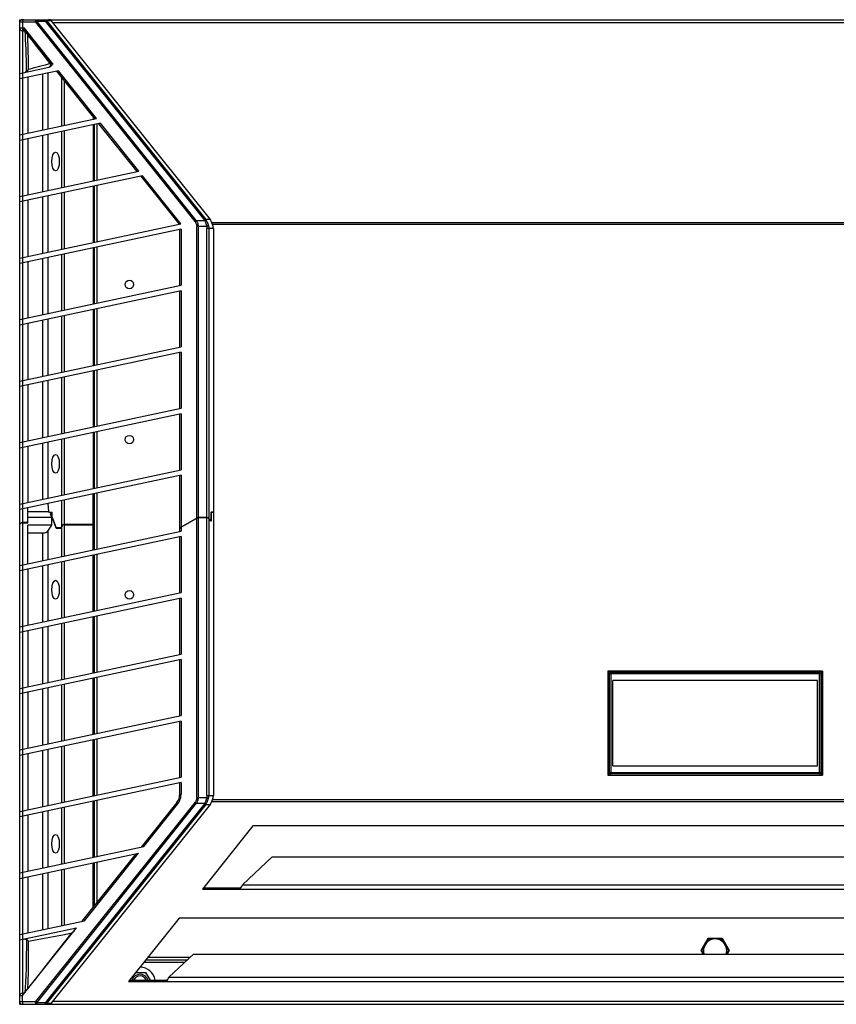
# Model space of a CAD drawing. Header units: inches. Extents: x 0 to 146, y 0 to 57.
# Tile 3 of 13: x 14 to 26, y 19 to 34. Entities that reach past the tile are written whole.
import ezdxf

# ---------------------------------------------------------------- set-up
doc = ezdxf.new("R2010")
doc.units = ezdxf.units.IN
doc.header["$LTSCALE"] = 4.033333
doc.header["$MEASUREMENT"] = 0
doc.layers.get('0').update_dxf_attribs({"linetype": 'CONTINUOUS'})

msp = doc.modelspace()

# ---------------------------------------------------------------- linework, layer by layer
at = {"color": 7, "linetype": 'Continuous'}
for p, q in [((14.165, 19.322), (14.165, 33.81)), ((14.165, 33.81), (34.637, 33.81)), ((14.399, 33.771), (14.165, 33.771)), ((14.204, 33.771), (14.204, 33.688)), ((14.399, 33.771), (16.746, 30.834)), ((14.419, 33.81), (14.419, 33.787)), ((16.766, 30.851), (14.419, 33.787)), ((14.419, 33.787), (14.541, 33.787)), ((14.541, 33.787), (14.541, 33.81)), ((14.541, 33.787), (16.883, 30.858)), ((14.562, 33.797), (16.904, 30.868)), ((14.562, 33.797), (14.63, 33.797)), ((16.972, 30.868), (14.63, 33.797)), ((14.165, 33.688), (14.232, 33.688)), ((14.204, 33.648), (14.204, 33.027)), ((14.204, 33.648), (14.233, 33.648)), ((14.23, 33.652), (14.228, 33.655)), ((14.23, 33.652), (14.614, 33.172)), ((14.655, 33.159), (14.232, 33.688)), ((34.146, 33.764), (14.656, 33.764)), ((14.283, 33.581), (14.283, 33.58)), ((14.614, 33.163), (14.46, 33.361)), ((14.294, 33.079), (14.293, 33.247)), ((14.165, 33.018), (14.592, 33.109)), ((14.735, 33.059), (14.165, 32.938)), ((14.382, 33.102), (14.294, 33.079)), ((14.458, 33.122), (14.382, 33.102)), ((14.54, 33.143), (14.458, 33.122)), ((14.614, 33.163), (14.54, 33.143)), ((14.708, 33.053), (15.272, 32.348)), ((15.298, 32.354), (14.735, 33.059)), ((14.204, 33.027), (14.204, 32.946)), ((14.204, 32.946), (14.204, 32.121)), ((14.283, 32.963), (14.283, 32.138)), ((14.505, 32.185), (14.505, 33.01)), ((14.579, 33.026), (14.579, 32.201)), ((14.785, 32.245), (14.785, 32.958)), ((14.822, 32.912), (14.822, 32.253)), ((14.165, 32.113), (15.298, 32.354)), ((15.248, 32.379), (15.248, 32.343)), ((15.267, 32.347), (15.267, 32.354)), ((15.353, 32.285), (14.165, 32.032)), ((15.248, 32.263), (15.248, 31.438)), ((15.267, 31.442), (15.267, 32.267)), ((15.307, 31.45), (15.307, 32.275)), ((15.327, 32.279), (15.891, 31.574)), ((15.917, 31.58), (15.353, 32.285)), ((14.204, 32.121), (14.204, 32.041)), ((14.204, 32.041), (14.204, 31.216)), ((14.283, 32.058), (14.283, 31.233)), ((14.505, 31.28), (14.505, 32.105)), ((14.579, 32.12), (14.579, 31.295)), ((14.785, 31.339), (14.785, 32.164)), ((14.822, 32.172), (14.822, 31.347)), ((14.165, 31.207), (15.917, 31.58)), ((15.972, 31.511), (14.165, 31.127)), ((15.946, 31.505), (16.51, 30.8)), ((16.536, 30.806), (15.972, 31.511)), ((15.248, 31.357), (15.248, 30.532)), ((15.267, 30.536), (15.267, 31.361)), ((15.307, 30.545), (15.307, 31.37)), ((14.204, 31.216), (14.204, 31.135)), ((14.505, 30.374), (14.505, 31.199)), ((14.579, 31.215), (14.579, 30.39)), ((14.785, 30.434), (14.785, 31.259)), ((14.822, 31.267), (14.822, 30.442)), ((14.204, 31.135), (14.204, 30.31)), ((14.283, 31.152), (14.283, 30.327)), ((14.165, 30.302), (16.536, 30.806)), ((16.541, 30.726), (14.165, 30.221)), ((16.541, 30.726), (16.541, 29.901)), ((16.888, 30.851), (16.766, 30.851)), ((16.771, 22.36), (16.771, 30.768)), ((16.917, 30.768), (16.771, 30.768)), ((16.791, 30.768), (16.791, 22.36)), ((16.972, 30.868), (16.904, 30.868)), ((16.944, 30.776), (16.917, 30.768)), ((16.922, 22.391), (16.922, 30.736)), ((17.017, 30.736), (16.922, 30.736)), ((16.949, 30.736), (16.949, 22.391)), ((16.994, 30.827), (31.808, 30.827)), ((31.802, 30.794), (17, 30.794)), ((17.017, 30.736), (17.017, 22.391)), ((16.521, 29.897), (16.521, 30.722)), ((15.248, 30.452), (15.248, 29.627)), ((15.267, 29.631), (15.267, 30.456)), ((15.307, 29.639), (15.307, 30.464)), ((14.204, 30.31), (14.204, 30.23)), ((14.505, 29.469), (14.505, 30.294)), ((14.579, 30.309), (14.579, 29.484)), ((14.785, 29.528), (14.785, 30.353)), ((14.822, 30.361), (14.822, 29.536)), ((14.204, 30.23), (14.204, 29.405)), ((14.283, 30.247), (14.283, 29.422)), ((14.165, 29.396), (16.541, 29.901)), ((16.541, 29.821), (14.165, 29.316)), ((16.521, 28.992), (16.521, 29.817)), ((16.541, 29.821), (16.541, 28.996)), ((14.785, 28.623), (14.785, 29.448)), ((14.822, 29.456), (14.822, 28.63)), ((15.248, 29.546), (15.248, 28.721)), ((15.267, 28.725), (15.267, 29.55)), ((15.307, 28.734), (15.307, 29.559)), ((14.204, 29.405), (14.204, 29.324)), ((14.204, 29.324), (14.204, 28.499)), ((14.283, 29.341), (14.283, 28.516)), ((14.505, 28.563), (14.505, 29.388)), ((14.579, 29.404), (14.579, 28.579)), ((14.165, 28.491), (16.541, 28.996)), ((16.541, 28.915), (14.165, 28.41)), ((16.521, 28.086), (16.521, 28.911)), ((16.541, 28.915), (16.541, 28.09)), ((14.822, 28.55), (14.822, 27.725)), ((15.248, 28.641), (15.248, 27.816)), ((15.267, 27.82), (15.267, 28.645)), ((15.307, 27.828), (15.307, 28.653)), ((14.204, 28.499), (14.204, 28.419)), ((14.204, 28.419), (14.204, 27.594)), ((14.283, 28.436), (14.283, 27.611)), ((14.505, 27.658), (14.505, 28.483)), ((14.579, 28.498), (14.579, 27.673)), ((14.785, 27.717), (14.785, 28.542)), ((14.165, 27.585), (16.541, 28.09)), ((16.541, 28.01), (14.165, 27.505)), ((16.521, 27.181), (16.521, 28.006)), ((16.541, 28.01), (16.541, 27.185)), ((15.248, 27.735), (15.248, 26.91)), ((15.267, 26.914), (15.267, 27.739)), ((15.307, 26.923), (15.307, 27.748)), ((14.204, 27.594), (14.204, 27.513)), ((14.505, 26.752), (14.505, 27.577)), ((14.579, 27.593), (14.579, 26.768)), ((14.785, 26.812), (14.785, 27.637)), ((14.822, 27.644), (14.822, 26.819)), ((14.204, 27.513), (14.204, 26.688)), ((14.283, 27.53), (14.283, 26.705)), ((14.165, 26.68), (16.541, 27.185)), ((16.541, 27.104), (14.165, 26.599)), ((16.541, 27.104), (16.541, 26.283)), ((16.521, 26.279), (16.521, 27.1)), ((15.248, 26.008), (15.248, 26.83)), ((15.267, 26.013), (15.267, 26.834)), ((15.307, 26.021), (15.307, 26.842)), ((14.204, 26.688), (14.204, 26.608)), ((14.594, 26.566), (14.585, 26.689)), ((14.785, 25.91), (14.785, 26.731)), ((14.822, 26.739), (14.822, 25.918)), ((14.204, 26.608), (14.204, 25.787)), ((14.283, 26.404), (14.283, 26.625)), ((14.283, 26.561), (14.287, 26.566)), ((14.594, 26.566), (14.287, 26.566)), ((14.594, 26.562), (14.645, 26.562)), ((14.634, 26.562), (14.617, 26.537)), ((14.637, 26.485), (14.617, 26.537)), ((14.645, 26.537), (14.617, 26.537)), ((14.645, 26.487), (14.645, 26.562)), ((14.645, 26.487), (14.645, 26.537)), ((14.645, 26.537), (14.645, 26.537)), ((16.985, 26.566), (17.017, 26.566)), ((16.985, 26.431), (16.985, 26.562)), ((16.985, 26.562), (17.017, 26.562)), ((16.987, 26.431), (16.987, 26.566)), ((14.283, 26.408), (14.204, 26.408)), ((14.204, 26.406), (14.283, 26.406)), ((14.637, 26.485), (14.283, 26.485)), ((14.637, 26.369), (14.637, 26.485)), ((14.704, 26.328), (14.645, 26.487)), ((14.645, 26.487), (14.701, 26.33)), ((15.248, 26.381), (14.822, 26.381)), ((14.822, 26.377), (15.248, 26.377)), ((16.771, 26.475), (16.541, 26.341)), ((16.541, 26.339), (16.771, 26.473)), ((16.787, 26.478), (16.791, 26.479)), ((16.922, 26.481), (16.791, 26.481)), ((16.922, 26.479), (16.791, 26.479)), ((16.987, 26.431), (16.949, 26.469)), ((16.985, 26.431), (16.949, 26.467)), ((14.165, 25.778), (16.541, 26.283)), ((14.283, 25.803), (14.283, 26.369)), ((14.637, 26.369), (14.283, 26.369)), ((14.283, 26.255), (14.505, 26.255)), ((14.505, 25.851), (14.505, 26.255)), ((14.579, 26.284), (14.637, 26.369)), ((14.579, 26.284), (14.579, 25.866)), ((14.774, 26.33), (14.701, 26.33)), ((14.704, 26.328), (14.775, 26.328)), ((14.785, 26.356), (14.774, 26.33)), ((14.785, 26.352), (14.775, 26.328)), ((16.528, 26.33), (16.521, 26.33)), ((16.521, 26.328), (16.528, 26.328)), ((16.541, 26.203), (14.165, 25.698)), ((16.521, 25.374), (16.521, 26.199)), ((16.541, 26.203), (16.541, 25.378)), ((14.785, 25.005), (14.785, 25.83)), ((14.822, 25.837), (14.822, 25.012)), ((15.248, 25.103), (15.248, 25.928)), ((15.267, 25.107), (15.267, 25.932)), ((15.307, 25.116), (15.307, 25.941)), ((14.204, 25.787), (14.204, 25.706)), ((14.204, 25.706), (14.204, 24.881)), ((14.283, 25.723), (14.283, 24.898)), ((14.505, 24.945), (14.505, 25.77)), ((14.579, 25.786), (14.579, 24.961)), ((14.165, 24.873), (16.541, 25.378)), ((16.541, 25.297), (14.165, 24.792)), ((16.521, 24.468), (16.521, 25.293)), ((16.541, 25.297), (16.541, 24.472)), ((14.822, 24.932), (14.822, 24.107)), ((15.248, 24.197), (15.248, 25.022)), ((15.267, 24.202), (15.267, 25.027)), ((15.307, 24.21), (15.307, 25.035)), ((14.204, 24.881), (14.204, 24.801)), ((14.204, 24.801), (14.204, 23.976)), ((14.283, 24.817), (14.283, 23.992)), ((14.505, 24.04), (14.505, 24.865)), ((14.579, 24.88), (14.579, 24.055)), ((14.785, 24.099), (14.785, 24.924)), ((14.165, 23.967), (16.541, 24.472)), ((16.541, 24.392), (14.165, 23.887)), ((16.521, 23.563), (16.521, 24.388)), ((16.541, 24.392), (16.541, 23.567)), ((22.823, 24.223), (22.823, 22.688)), ((25.98, 24.223), (22.823, 24.223)), ((22.83, 22.7), (22.83, 24.203)), ((22.838, 24.219), (25.964, 24.219)), ((22.848, 24.219), (22.845, 24.218)), ((22.846, 24.219), (22.85, 24.219)), ((22.85, 24.219), (22.848, 24.219)), ((22.867, 24.202), (22.85, 24.219)), ((22.866, 24.223), (22.866, 24.219)), ((23.023, 24.219), (23.023, 24.223)), ((25.779, 24.223), (25.779, 24.219)), ((25.952, 24.219), (25.935, 24.202)), ((25.937, 24.219), (25.937, 24.223)), ((25.955, 24.219), (25.952, 24.219)), ((25.952, 24.219), (25.956, 24.219)), ((25.972, 22.7), (25.972, 24.203)), ((25.98, 24.223), (25.98, 22.688)), ((15.248, 23.292), (15.248, 24.117)), ((15.267, 23.296), (15.267, 24.121)), ((15.307, 23.304), (15.307, 24.129)), ((22.826, 22.713), (22.826, 24.199)), ((22.83, 24.1), (22.826, 24.1)), ((22.831, 24.2), (22.83, 24.2)), ((22.831, 24.201), (22.831, 24.2)), ((22.831, 24.2), (22.848, 24.182)), ((25.955, 24.182), (22.848, 24.182)), ((22.848, 22.729), (22.848, 24.182)), ((22.867, 24.202), (25.935, 24.202)), ((22.867, 24.202), (22.867, 22.709)), ((25.907, 24.085), (22.895, 24.085)), ((22.895, 22.826), (22.895, 24.085)), ((25.907, 22.826), (25.907, 24.085)), ((25.935, 22.709), (25.935, 24.202)), ((25.955, 24.182), (25.972, 24.2)), ((25.955, 24.182), (25.955, 22.729)), ((25.972, 24.2), (25.972, 24.201)), ((25.972, 24.2), (25.972, 24.2)), ((25.976, 24.1), (25.972, 24.1)), ((25.976, 22.713), (25.976, 24.199)), ((14.204, 23.976), (14.204, 23.895)), ((14.505, 23.134), (14.505, 23.959)), ((14.579, 23.975), (14.579, 23.15)), ((14.785, 23.194), (14.785, 24.019)), ((14.822, 24.026), (14.822, 23.201)), ((14.204, 23.895), (14.204, 23.07)), ((14.283, 23.912), (14.283, 23.087)), ((14.165, 23.062), (16.541, 23.567)), ((16.541, 23.486), (14.165, 22.981)), ((16.521, 22.657), (16.521, 23.482)), ((16.541, 23.486), (16.541, 22.661)), ((15.248, 22.386), (15.248, 23.211)), ((15.267, 22.391), (15.267, 23.216)), ((15.307, 22.399), (15.307, 23.224)), ((14.204, 23.07), (14.204, 22.99)), ((14.505, 22.229), (14.505, 23.054)), ((14.579, 23.069), (14.579, 22.244)), ((14.785, 22.288), (14.785, 23.113)), ((14.822, 23.121), (14.822, 22.296)), ((14.204, 22.99), (14.204, 22.165)), ((14.283, 23.006), (14.283, 22.181)), ((22.826, 22.812), (22.83, 22.812)), ((22.895, 22.826), (25.907, 22.826)), ((25.972, 22.812), (25.976, 22.812)), ((14.165, 22.156), (16.541, 22.661)), ((22.823, 22.688), (25.98, 22.688)), ((22.848, 22.729), (22.831, 22.711)), ((22.831, 22.708), (22.831, 22.711)), ((22.831, 22.711), (22.831, 22.709)), ((22.831, 22.709), (22.831, 22.707)), ((22.846, 22.692), (25.956, 22.692)), ((22.848, 22.729), (25.955, 22.729)), ((22.849, 22.692), (22.85, 22.692)), ((22.85, 22.692), (22.867, 22.709)), ((22.85, 22.692), (22.85, 22.692)), ((22.866, 22.692), (22.866, 22.688)), ((25.935, 22.709), (22.867, 22.709)), ((23.023, 22.688), (23.023, 22.692)), ((25.779, 22.692), (25.779, 22.688)), ((25.935, 22.709), (25.952, 22.692)), ((25.937, 22.688), (25.937, 22.692)), ((25.952, 22.692), (25.954, 22.692)), ((25.952, 22.692), (25.952, 22.692)), ((25.972, 22.711), (25.955, 22.729)), ((25.972, 22.709), (25.972, 22.711)), ((25.972, 22.711), (25.972, 22.708)), ((16.541, 22.581), (14.165, 22.076)), ((16.521, 22.411), (16.521, 22.577)), ((16.541, 22.581), (16.541, 22.411)), ((15.307, 21.493), (15.307, 22.318)), ((16.521, 22.411), (16.541, 22.411)), ((16.771, 22.36), (16.917, 22.36)), ((16.917, 22.36), (16.944, 22.352)), ((16.922, 22.391), (17.017, 22.391)), ((17, 22.334), (31.802, 22.334)), ((16.746, 22.293), (14.399, 19.357)), ((14.419, 19.34), (16.766, 22.276)), ((16.883, 22.27), (14.541, 19.34)), ((16.904, 22.26), (14.562, 19.331)), ((14.63, 19.331), (16.972, 22.26)), ((14.785, 21.383), (14.785, 22.208)), ((14.822, 22.215), (14.822, 21.39)), ((15.248, 21.481), (15.248, 22.306)), ((15.267, 21.485), (15.267, 22.31)), ((16.478, 22.288), (15.953, 21.631)), ((15.99, 21.639), (16.489, 22.263)), ((16.766, 22.276), (16.888, 22.276)), ((16.904, 22.26), (16.972, 22.26)), ((31.808, 22.3), (16.994, 22.3)), ((14.204, 22.165), (14.204, 22.084)), ((14.204, 22.084), (14.204, 21.259)), ((14.283, 22.101), (14.283, 21.276)), ((14.505, 21.323), (14.505, 22.148)), ((14.579, 22.164), (14.579, 21.339)), ((17.598, 21.943), (16.854, 21.013)), ((31.205, 21.943), (17.598, 21.943)), ((14.165, 21.251), (15.99, 21.639)), ((14.165, 21.17), (15.912, 21.542)), ((15.875, 21.534), (15.081, 20.54)), ((15.118, 20.548), (15.912, 21.542)), ((17.444, 21.074), (17.883, 21.487)), ((17.883, 21.487), (30.919, 21.487)), ((14.822, 21.31), (14.822, 20.485)), ((15.248, 20.749), (15.248, 21.4)), ((15.267, 20.773), (15.267, 21.405)), ((15.307, 20.823), (15.307, 21.413)), ((14.204, 21.259), (14.204, 21.179)), ((14.204, 21.179), (14.204, 20.354)), ((14.283, 21.195), (14.283, 20.37)), ((14.505, 20.418), (14.505, 21.243)), ((14.579, 21.258), (14.579, 20.433)), ((14.785, 20.477), (14.785, 21.302)), ((16.868, 21.03), (17.411, 21.03)), ((17.411, 21.013), (17.411, 21.03)), ((17.433, 21.054), (17.438, 21.064)), ((17.438, 21.064), (17.444, 21.074)), ((17.444, 21.074), (31.359, 21.074)), ((16.854, 21.013), (31.948, 21.013)), ((16.512, 20.585), (15.769, 19.655)), ((32.291, 20.585), (16.512, 20.585)), ((14.165, 20.345), (15.118, 20.548)), ((14.165, 20.265), (15.003, 20.443)), ((14.201, 19.44), (15.003, 20.443)), ((14.204, 20.354), (14.204, 20.273)), ((14.204, 20.273), (14.204, 19.479)), ((14.244, 20.282), (14.244, 20.277)), ((14.295, 20.067), (14.295, 20.245)), ((24.298, 20.288), (24.194, 20.109)), ((24.197, 20.109), (24.299, 20.286)), ((24.298, 20.288), (24.505, 20.288)), ((24.504, 20.286), (24.299, 20.286)), ((24.504, 20.286), (24.606, 20.109)), ((24.608, 20.109), (24.505, 20.288)), ((16.053, 20.011), (16.675, 20.011)), ((16.361, 19.715), (16.722, 20.055)), ((16.722, 20.055), (32.081, 20.055)), ((24.194, 20.109), (24.226, 20.055)), ((24.228, 20.055), (24.197, 20.109)), ((24.606, 20.109), (24.574, 20.055)), ((24.577, 20.055), (24.608, 20.109)), ((16.591, 19.932), (15.99, 19.932)), ((16.021, 19.971), (16.633, 19.971)), ((15.875, 19.788), (16.024, 19.788)), ((16.091, 19.672), (16.024, 19.788)), ((16.355, 19.706), (16.361, 19.715)), ((16.361, 19.715), (32.442, 19.715)), ((15.769, 19.655), (33.034, 19.655)), ((15.782, 19.672), (16.328, 19.672)), ((16.328, 19.655), (16.328, 19.672)), ((16.35, 19.695), (16.355, 19.706)), ((14.201, 19.44), (14.165, 19.44)), ((14.233, 19.479), (14.204, 19.479)), ((14.204, 19.357), (14.204, 19.443)), ((14.165, 19.357), (14.399, 19.357)), ((14.165, 19.322), (14.187, 19.322)), ((14.204, 19.318), (34.598, 19.318)), ((14.419, 19.34), (14.419, 19.318)), ((14.541, 19.34), (14.419, 19.34)), ((14.541, 19.318), (14.541, 19.34)), ((14.63, 19.331), (14.562, 19.331)), ((14.656, 19.363), (34.146, 19.363))]:
    msp.add_line(p, q, dxfattribs=at)
for points in [[(14.224, 33.81), (14.22, 33.809), (14.216, 33.807), (14.213, 33.803), (14.21, 33.799), (14.208, 33.793), (14.206, 33.786), (14.205, 33.778), (14.204, 33.771)], [(14.399, 33.771), (14.399, 33.775), (14.399, 33.779), (14.4, 33.783), (14.4, 33.786), (14.401, 33.79), (14.402, 33.793), (14.404, 33.796), (14.405, 33.799), (14.407, 33.802), (14.409, 33.804), (14.411, 33.807), (14.413, 33.808), (14.416, 33.809), (14.419, 33.81)], [(14.419, 33.787), (14.415, 33.785), (14.412, 33.782), (14.408, 33.779), (14.405, 33.776), (14.402, 33.773), (14.399, 33.771)], [(14.541, 33.81), (14.545, 33.809), (14.549, 33.808), (14.553, 33.806), (14.556, 33.804), (14.559, 33.801), (14.562, 33.797)], [(14.562, 33.797), (14.559, 33.796), (14.556, 33.795), (14.552, 33.793), (14.549, 33.792), (14.545, 33.789), (14.541, 33.787)], [(14.204, 33.688), (14.204, 33.68), (14.206, 33.673), (14.207, 33.666), (14.21, 33.66), (14.213, 33.655), (14.216, 33.652), (14.22, 33.649), (14.224, 33.648)], [(14.228, 33.655), (14.227, 33.66), (14.227, 33.666), (14.228, 33.672), (14.229, 33.68), (14.232, 33.688)], [(14.239, 33.641), (14.244, 33.584), (14.248, 33.516), (14.251, 33.445), (14.254, 33.371), (14.256, 33.293), (14.258, 33.213), (14.259, 33.128), (14.26, 33.041)], [(14.293, 33.247), (14.292, 33.33), (14.29, 33.417), (14.287, 33.511), (14.283, 33.58)], [(14.46, 33.361), (14.401, 33.436), (14.343, 33.511), (14.286, 33.582)], [(14.26, 33.041), (14.263, 33.043), (14.266, 33.045), (14.27, 33.047), (14.273, 33.05), (14.276, 33.053), (14.279, 33.056), (14.282, 33.059), (14.285, 33.063), (14.287, 33.067), (14.29, 33.071), (14.292, 33.075), (14.294, 33.079)], [(14.614, 33.163), (14.616, 33.157), (14.617, 33.15), (14.618, 33.143), (14.617, 33.137), (14.615, 33.13), (14.612, 33.124), (14.608, 33.119), (14.603, 33.114), (14.597, 33.111), (14.592, 33.109)], [(14.609, 33.116), (14.601, 33.112), (14.592, 33.109)], [(14.655, 33.159), (14.647, 33.149), (14.639, 33.141), (14.632, 33.133), (14.624, 33.126), (14.617, 33.12), (14.609, 33.116)], [(14.614, 33.172), (14.614, 33.171), (14.615, 33.17), (14.615, 33.168), (14.615, 33.167), (14.614, 33.165), (14.614, 33.163)], [(14.655, 33.159), (14.649, 33.16), (14.643, 33.161), (14.638, 33.162), (14.634, 33.163), (14.629, 33.165), (14.626, 33.166), (14.622, 33.167), (14.62, 33.168), (14.618, 33.169), (14.616, 33.17), (14.614, 33.171), (14.614, 33.172)], [(14.26, 33.041), (14.258, 33.04), (14.256, 33.039), (14.254, 33.038), (14.251, 33.037), (14.249, 33.036), (14.246, 33.036)], [(16.746, 30.834), (16.749, 30.837), (16.752, 30.84), (16.755, 30.843), (16.759, 30.846), (16.762, 30.849), (16.766, 30.851)], [(16.746, 30.834), (16.751, 30.827), (16.756, 30.821), (16.76, 30.814), (16.763, 30.807), (16.766, 30.8), (16.768, 30.793), (16.769, 30.787), (16.77, 30.78), (16.771, 30.774), (16.771, 30.768)], [(16.766, 30.851), (16.774, 30.837), (16.78, 30.823), (16.785, 30.809), (16.788, 30.795), (16.79, 30.781), (16.791, 30.768)], [(16.883, 30.858), (16.886, 30.86), (16.89, 30.862), (16.894, 30.864), (16.897, 30.866), (16.9, 30.867), (16.903, 30.868)], [(16.883, 30.858), (16.884, 30.857), (16.884, 30.856), (16.885, 30.855), (16.886, 30.853), (16.887, 30.852), (16.888, 30.851)], [(16.91, 30.859), (16.906, 30.858), (16.903, 30.858), (16.899, 30.856), (16.896, 30.855), (16.892, 30.853), (16.888, 30.851)], [(16.888, 30.851), (16.894, 30.838), (16.9, 30.824), (16.905, 30.811), (16.909, 30.797), (16.913, 30.783), (16.917, 30.768)], [(16.903, 30.868), (16.905, 30.866), (16.906, 30.865), (16.907, 30.863), (16.908, 30.862), (16.909, 30.86), (16.91, 30.859)], [(16.91, 30.859), (16.917, 30.846), (16.924, 30.833), (16.93, 30.82), (16.935, 30.806), (16.94, 30.791), (16.944, 30.776)], [(16.917, 30.768), (16.918, 30.763), (16.919, 30.758), (16.92, 30.752), (16.921, 30.747), (16.921, 30.742), (16.922, 30.736)], [(16.944, 30.776), (16.946, 30.769), (16.947, 30.763), (16.948, 30.756), (16.949, 30.749), (16.949, 30.743), (16.949, 30.736)], [(17, 30.803), (16.999, 30.806), (16.997, 30.809), (16.996, 30.811), (16.996, 30.814), (16.995, 30.817), (16.994, 30.819)], [(16.771, 26.473), (16.774, 26.475), (16.777, 26.476)], [(16.777, 26.476), (16.781, 26.477), (16.784, 26.478), (16.787, 26.478)], [(22.83, 24.2), (22.831, 24.203), (22.832, 24.207), (22.834, 24.21), (22.836, 24.213), (22.839, 24.216)], [(22.833, 24.208), (22.832, 24.207), (22.832, 24.205), (22.831, 24.204), (22.831, 24.203), (22.831, 24.202)], [(22.839, 24.216), (22.838, 24.215), (22.836, 24.213), (22.835, 24.212), (22.834, 24.211), (22.833, 24.209)], [(22.839, 24.216), (22.843, 24.218), (22.846, 24.219)], [(22.845, 24.218), (22.843, 24.218), (22.841, 24.217), (22.839, 24.216)], [(22.848, 24.219), (22.848, 24.219), (22.848, 24.219), (22.849, 24.219), (22.849, 24.219), (22.85, 24.219), (22.85, 24.219)], [(25.955, 24.219), (25.954, 24.219), (25.954, 24.219), (25.954, 24.219), (25.953, 24.219), (25.953, 24.219), (25.952, 24.219)], [(25.97, 24.207), (25.97, 24.208), (25.969, 24.209), (25.968, 24.211), (25.967, 24.212), (25.966, 24.213), (25.965, 24.215), (25.963, 24.216), (25.961, 24.217), (25.959, 24.218), (25.957, 24.218), (25.955, 24.219)], [(25.956, 24.219), (25.96, 24.218), (25.963, 24.216)], [(25.963, 24.216), (25.966, 24.213), (25.969, 24.21), (25.971, 24.207), (25.972, 24.203), (25.972, 24.2)], [(25.972, 24.202), (25.972, 24.203), (25.971, 24.204), (25.971, 24.206), (25.97, 24.207)], [(22.848, 24.182), (22.848, 24.186), (22.849, 24.19), (22.851, 24.193), (22.854, 24.196), (22.857, 24.198), (22.86, 24.2), (22.864, 24.201), (22.867, 24.202)], [(25.935, 24.202), (25.939, 24.201), (25.942, 24.2), (25.946, 24.198), (25.949, 24.196), (25.951, 24.193), (25.953, 24.19), (25.954, 24.186), (25.955, 24.182)], [(22.826, 23.878), (22.827, 23.875), (22.828, 23.872), (22.83, 23.87)], [(25.976, 23.878), (25.976, 23.875), (25.974, 23.872), (25.972, 23.87)], [(22.826, 23.034), (22.827, 23.037), (22.828, 23.04), (22.83, 23.042)], [(25.976, 23.034), (25.976, 23.037), (25.974, 23.04), (25.972, 23.042)], [(22.83, 22.709), (22.83, 22.709), (22.83, 22.71), (22.83, 22.71), (22.83, 22.711), (22.831, 22.711), (22.831, 22.711)], [(22.834, 22.701), (22.832, 22.704), (22.831, 22.708)], [(22.831, 22.707), (22.832, 22.704), (22.833, 22.702), (22.834, 22.701)], [(22.85, 22.692), (22.846, 22.692), (22.843, 22.693), (22.839, 22.695), (22.836, 22.698), (22.834, 22.701)], [(22.834, 22.701), (22.835, 22.699), (22.836, 22.698), (22.838, 22.697), (22.839, 22.696), (22.84, 22.695)], [(22.842, 22.694), (22.843, 22.693), (22.844, 22.693), (22.846, 22.693), (22.847, 22.692), (22.848, 22.692)], [(22.867, 22.709), (22.864, 22.71), (22.86, 22.711), (22.857, 22.713), (22.854, 22.715), (22.851, 22.718), (22.849, 22.721), (22.848, 22.725), (22.848, 22.729)], [(25.955, 22.729), (25.954, 22.725), (25.953, 22.721), (25.951, 22.718), (25.949, 22.715), (25.946, 22.713), (25.942, 22.711), (25.939, 22.71), (25.935, 22.709)], [(25.969, 22.701), (25.966, 22.698), (25.963, 22.695), (25.96, 22.693), (25.956, 22.692), (25.952, 22.692)], [(25.955, 22.692), (25.956, 22.692), (25.957, 22.693), (25.958, 22.693), (25.96, 22.693)], [(25.96, 22.693), (25.961, 22.694), (25.962, 22.695), (25.964, 22.696), (25.965, 22.697), (25.966, 22.698), (25.967, 22.699), (25.969, 22.701), (25.97, 22.703), (25.971, 22.704), (25.971, 22.707), (25.972, 22.709)], [(25.972, 22.708), (25.97, 22.704), (25.969, 22.701)], [(25.972, 22.709), (25.972, 22.709), (25.972, 22.71), (25.972, 22.71), (25.972, 22.711), (25.972, 22.711), (25.972, 22.711)], [(16.489, 22.263), (16.505, 22.286), (16.518, 22.31), (16.528, 22.335), (16.535, 22.36), (16.539, 22.385), (16.541, 22.411)], [(16.771, 22.36), (16.771, 22.354), (16.77, 22.347), (16.769, 22.341), (16.768, 22.334), (16.766, 22.328), (16.763, 22.321), (16.76, 22.314), (16.756, 22.307), (16.751, 22.3), (16.746, 22.293)], [(16.791, 22.36), (16.791, 22.352), (16.79, 22.344), (16.789, 22.336), (16.787, 22.327), (16.785, 22.319), (16.782, 22.311), (16.779, 22.302), (16.775, 22.294), (16.771, 22.285), (16.766, 22.276)], [(16.917, 22.36), (16.913, 22.345), (16.909, 22.33), (16.905, 22.317), (16.9, 22.303), (16.894, 22.29), (16.888, 22.276)], [(16.91, 22.269), (16.917, 22.281), (16.924, 22.295), (16.93, 22.308), (16.935, 22.321), (16.94, 22.336), (16.944, 22.352)], [(16.922, 22.391), (16.921, 22.386), (16.921, 22.38), (16.92, 22.375), (16.919, 22.37), (16.918, 22.365), (16.917, 22.36)], [(16.944, 22.352), (16.946, 22.358), (16.947, 22.365), (16.948, 22.371), (16.949, 22.378), (16.949, 22.385), (16.949, 22.391)], [(17, 22.325), (16.999, 22.322), (16.997, 22.319), (16.996, 22.316), (16.995, 22.313), (16.995, 22.311), (16.994, 22.308)], [(16.489, 22.263), (16.485, 22.269), (16.481, 22.273), (16.479, 22.278), (16.477, 22.282), (16.477, 22.285), (16.478, 22.288)], [(16.766, 22.276), (16.762, 22.279), (16.759, 22.282), (16.755, 22.284), (16.752, 22.287), (16.749, 22.29), (16.746, 22.293)], [(16.888, 22.276), (16.887, 22.275), (16.886, 22.274), (16.885, 22.273), (16.884, 22.272), (16.884, 22.271), (16.883, 22.27)], [(16.903, 22.26), (16.9, 22.261), (16.897, 22.262), (16.894, 22.263), (16.89, 22.265), (16.887, 22.267), (16.883, 22.27)], [(16.888, 22.276), (16.892, 22.274), (16.896, 22.273), (16.899, 22.271), (16.903, 22.27), (16.906, 22.269), (16.91, 22.269)], [(16.903, 22.26), (16.905, 22.261), (16.906, 22.263), (16.907, 22.264), (16.908, 22.266), (16.909, 22.267), (16.91, 22.269)], [(17.411, 21.013), (17.416, 21.023), (17.422, 21.033), (17.433, 21.054)], [(17.429, 21.047), (17.422, 21.04), (17.416, 21.035), (17.411, 21.03)], [(14.295, 20.245), (14.398, 20.265), (14.502, 20.284), (14.608, 20.304), (14.715, 20.325), (14.823, 20.346), (14.934, 20.368)], [(14.698, 20.07), (14.87, 20.288), (14.934, 20.368)], [(14.97, 20.401), (14.965, 20.396), (14.96, 20.39), (14.954, 20.385), (14.948, 20.38), (14.941, 20.374), (14.934, 20.368)], [(14.224, 20.277), (14.232, 20.278), (14.239, 20.279), (14.247, 20.278), (14.253, 20.277), (14.259, 20.275), (14.265, 20.272)], [(14.265, 20.272), (14.264, 20.157), (14.262, 20.047), (14.26, 19.941), (14.258, 19.839), (14.254, 19.742), (14.25, 19.65), (14.245, 19.562), (14.239, 19.487)], [(14.295, 20.245), (14.291, 20.251), (14.286, 20.256), (14.281, 20.26), (14.276, 20.265), (14.27, 20.269), (14.265, 20.272)], [(14.284, 19.543), (14.286, 19.57), (14.289, 19.629), (14.291, 19.692), (14.293, 19.759), (14.294, 19.83), (14.294, 19.905), (14.295, 19.983), (14.295, 20.067)], [(14.291, 19.552), (14.336, 19.608), (14.388, 19.675), (14.698, 20.07)], [(16.328, 19.655), (16.334, 19.665), (16.339, 19.675), (16.35, 19.695)], [(16.346, 19.689), (16.339, 19.682), (16.334, 19.677), (16.328, 19.672)], [(14.224, 19.479), (14.22, 19.478), (14.217, 19.477), (14.214, 19.473), (14.211, 19.469), (14.208, 19.464), (14.206, 19.458), (14.205, 19.451), (14.204, 19.443)], [(14.204, 19.357), (14.204, 19.349), (14.206, 19.342), (14.207, 19.335), (14.21, 19.329), (14.213, 19.324), (14.216, 19.321), (14.22, 19.318), (14.224, 19.318)], [(14.399, 19.357), (14.402, 19.354), (14.405, 19.351), (14.408, 19.348), (14.412, 19.345), (14.415, 19.343), (14.419, 19.34)], [(14.419, 19.318), (14.415, 19.318), (14.411, 19.321), (14.408, 19.324), (14.405, 19.329), (14.402, 19.335), (14.4, 19.342), (14.399, 19.349), (14.399, 19.357)], [(14.541, 19.34), (14.545, 19.338), (14.549, 19.336), (14.552, 19.334), (14.556, 19.333), (14.559, 19.332), (14.562, 19.331)], [(14.562, 19.331), (14.559, 19.327), (14.556, 19.324), (14.553, 19.321), (14.549, 19.319), (14.545, 19.318), (14.541, 19.318)]]:
    msp.add_lwpolyline(points, dxfattribs=at)
for centre in [(15.779, 29.912), (15.779, 27.629), (15.779, 25.345)]:
    msp.add_circle(centre, 0.063, dxfattribs=at)
for centre, radius, start, end in [((14.204, 33.771), 0.0394, 90, 180), ((14.204, 33.688), 0.0394, 180, 270), ((14.583, 33.148), 0.0394, 292.1418, 38.6383), ((22.866, 24.199), 0.0394, 140.9619, 180), ((25.937, 24.199), 0.0394, 0, 39.0381), ((22.866, 22.713), 0.0394, 180, 220.5466), ((25.937, 22.713), 0.0394, 319.4534, 360), ((16.324, 22.411), 0.197, 321.3617, 360), ((24.401, 20.109), 0.177, 342.1441, 197.8559), ((24.401, 20.109), 0.171, 341.5102, 198.4913), ((15.937, 19.637), 0.226, 8.9639, 90.5541), ((15.937, 19.637), 0.123, 16.6721, 163.3285), ((15.937, 19.637), 0.0984, 21.0015, 158.9985), ((14.204, 19.44), 0.0394, 90, 180), ((14.204, 19.357), 0.0394, 180, 270)]:
    msp.add_arc(centre, radius, start, end, dxfattribs=at)
for centre, major_axis, ratio, start_param, end_param in [((14.576, 33.771), (0.0575, 0.0195), 0.595327, 0.212388, 1.05315), ((14.799, 31.723), (0, 0.138), 0.4, 1.29532, 1.847743), ((16.703, 30.736), (0.287, 0.097), 0.595327, -0.081636, 0.212388), ((16.738, 30.736), (0.278, 0), 0.707107, 0, 0.344582), ((14.799, 27.274), (0, 0.138), 0.4, 1.29532, 1.847743), ((14.204, 26.369), (0.0394, 0), 1, 1.570796, 3.141593), ((14.204, 26.367), (0.0394, 0), 1, 7.997514, 9.374882), ((14.204, 26.367), (0, 0.0394), 1, 0, 0.143533), ((14.822, 26.341), (0.0394, 0), 1, 1.570796, 2.761086), ((14.822, 26.337), (0.0394, 0), 1, 1.570796, 2.457532), ((16.791, 26.441), (0, 0.0394), 1, 0, 0.528074), ((16.922, 26.441), (0.0394, 0), 1, 0.785398, 1.570796), ((16.922, 26.439), (0, 0.0394), 1, -0.526018, 0), ((16.922, 26.439), (0.0394, 0), 1, 0.785398, 1.044778), ((14.204, 26.367), (0, 0.0394), 1, 1.520901, 1.570796), ((14.505, 26.301), (0.0787, 0), 0.57735, -1.570796, -0.380506), ((14.822, 26.337), (0, 0.0394), 1, 0.886736, 1.19029), ((16.561, 26.307), (0.0394, 0), 1, 2.098871, 2.529758), ((16.561, 26.305), (0, 0.0394), 1, 0.671708, 0.958962), ((16.561, 26.305), (0.0394, 0), 1, 2.171017, 2.242505), ((16.561, 26.305), (0, 0.0394), 1, 0.528074, 0.600221), ((14.799, 25.42), (0, 0.138), 0.4, 1.29532, 1.847743), ((22.85, 24.203), (0, 0.0198), 0.992278, 0.640923, 1.570796), ((25.952, 24.203), (0, -0.0198), 0.992278, 1.570796, 2.50067), ((22.846, 22.711), (0.0198, 0), 0.992278, -2.50067, -1.570796), ((25.956, 22.711), (-0.0198, 0), 0.992278, 1.570796, 2.50067), ((16.738, 22.391), (-0.278, 0), 0.707107, 2.797011, 3.141593), ((16.703, 22.391), (0.287, -0.097), 0.595327, -0.212388, 0.081636), ((14.799, 21.68), (0, 0.138), 0.4, 1.29532, 1.847743), ((14.576, 19.357), (0.0575, -0.0195), 0.595327, -1.05315, -0.212388)]:
    msp.add_ellipse(centre, major_axis=major_axis, ratio=ratio, start_param=start_param, end_param=end_param, dxfattribs=at)
for centre in [(14.693, 31.723), (14.693, 27.274), (14.693, 25.42), (14.693, 21.68)]:
    msp.add_ellipse(centre, major_axis=(0, 0.138), ratio=0.4, dxfattribs=at)

doc.saveas('drawing.dxf')
